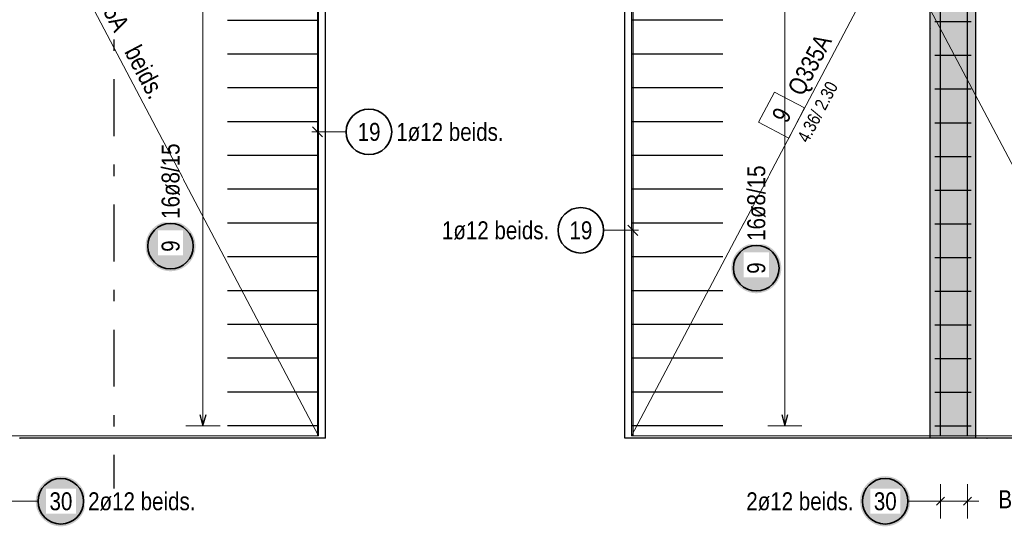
# Model space of a CAD drawing. Header units: millimetres. Extents: x -1.6 to 96.2, y -42.8 to 42.
# Tile 14 of 43: x 28.8 to 37.4, y 8.6 to 13. Entities that reach past the tile are written whole.
import ezdxf

# ---------------------------------------------------------------- set-up
doc = ezdxf.new("R2010")
doc.units = ezdxf.units.MM
doc.linetypes.add('DASHDOTX2', pattern=[2, 1, -0.5, 0, -0.5])
for name, color, linetype, lineweight in [('Achsen', 7, 'Continuous', 20), ('Bewehrung', 7, 'Continuous', 20), ('Schraffuren', 7, 'Continuous', 20)]:
    doc.layers.add(name, color=color, linetype=linetype, lineweight=lineweight)
doc.styles.add('Arial Narrow', font='ARIALN.TTF')

msp = doc.modelspace()

# ---------------------------------------------------------------- hatches: boundary and pattern name
at = {"layer": 'Bewehrung', "lineweight": 25, "true_color": 0xffffff}
for points in [[(30.328609, 11.04477), (30.328475, 11.052448), (30.328073, 11.060116), (30.327404, 11.067766), (30.326468, 11.075388), (30.325267, 11.082972), (30.323801, 11.09051), (30.322074, 11.097993), (30.320086, 11.10541), (30.317841, 11.112754), (30.315341, 11.120014), (30.312589, 11.127183), (30.309589, 11.134252), (30.306344, 11.141212), (30.302857, 11.148054), (30.299134, 11.15477), (30.295179, 11.161352), (30.290997, 11.167792), (30.286593, 11.174083), (30.281971, 11.180215), (30.277139, 11.186183), (30.272101, 11.191979), (30.266864, 11.197595), (30.261434, 11.203025), (30.255818, 11.208262), (30.250022, 11.2133), (30.244054, 11.218132), (30.237922, 11.222754), (30.231631, 11.227158), (30.225191, 11.23134), (30.218609, 11.235295), (30.211893, 11.239018), (30.205051, 11.242505), (30.198091, 11.24575), (30.191022, 11.24875), (30.183853, 11.251502), (30.176593, 11.254002), (30.169249, 11.256247), (30.161832, 11.258235), (30.154349, 11.259962), (30.146811, 11.261428), (30.139227, 11.262629), (30.131605, 11.263565), (30.123955, 11.264234), (30.116287, 11.264636), (30.108609, 11.26477), (30.100931, 11.264636), (30.093262, 11.264234), (30.085613, 11.263565), (30.077991, 11.262629), (30.070406, 11.261428), (30.062868, 11.259962), (30.055386, 11.258235), (30.047969, 11.256247), (30.040625, 11.254002), (30.033364, 11.251502), (30.026195, 11.24875), (30.019127, 11.24575), (30.012167, 11.242505), (30.005325, 11.239018), (29.998609, 11.235295), (29.992027, 11.23134), (29.985586, 11.227158), (29.979296, 11.222754), (29.973163, 11.218132), (29.967196, 11.2133), (29.9614, 11.208262), (29.955784, 11.203025), (29.950354, 11.197595), (29.945117, 11.191979), (29.940079, 11.186183), (29.935247, 11.180215), (29.930625, 11.174083), (29.926221, 11.167792), (29.922038, 11.161352), (29.918083, 11.15477), (29.91436, 11.148054), (29.910874, 11.141212), (29.907629, 11.134252), (29.904628, 11.127183), (29.901877, 11.120014), (29.899376, 11.112754), (29.897131, 11.10541), (29.895144, 11.097993), (29.893416, 11.09051), (29.891951, 11.082972), (29.89075, 11.075388), (29.889814, 11.067766), (29.889145, 11.060116), (29.888743, 11.052448), (29.888609, 11.04477), (29.888743, 11.037092), (29.889145, 11.029423), (29.889814, 11.021774), (29.89075, 11.014152), (29.891951, 11.006567), (29.893416, 10.999029), (29.895144, 10.991547), (29.897131, 10.98413), (29.899376, 10.976786), (29.901877, 10.969525), (29.904628, 10.962356), (29.907629, 10.955288), (29.910874, 10.948328), (29.91436, 10.941486), (29.918083, 10.93477), (29.922038, 10.928188), (29.926221, 10.921747), (29.930625, 10.915457), (29.935247, 10.909324), (29.940079, 10.903357), (29.945117, 10.897561), (29.950354, 10.891945), (29.955784, 10.886515), (29.9614, 10.881278), (29.967196, 10.87624), (29.973163, 10.871408), (29.979296, 10.866786), (29.985586, 10.862382), (29.992027, 10.858199), (29.998609, 10.854244), (30.005325, 10.850521), (30.012167, 10.847035), (30.019127, 10.84379), (30.026195, 10.840789), (30.033364, 10.838038), (30.040625, 10.835537), (30.047969, 10.833292), (30.055386, 10.831305), (30.062868, 10.829577), (30.070406, 10.828112), (30.077991, 10.826911), (30.085613, 10.825975), (30.093262, 10.825306), (30.100931, 10.824904), (30.108609, 10.82477), (30.116287, 10.824904), (30.123955, 10.825306), (30.131605, 10.825975), (30.139227, 10.826911), (30.146811, 10.828112), (30.154349, 10.829577), (30.161832, 10.831305), (30.169249, 10.833292), (30.176593, 10.835537), (30.183853, 10.838038), (30.191022, 10.840789), (30.198091, 10.84379), (30.205051, 10.847035), (30.211893, 10.850521), (30.218609, 10.854244), (30.225191, 10.858199), (30.231631, 10.862382), (30.237922, 10.866786), (30.244054, 10.871408), (30.250022, 10.87624), (30.255818, 10.881278), (30.261434, 10.886515), (30.266864, 10.891945), (30.272101, 10.897561), (30.277139, 10.903357), (30.281971, 10.909324), (30.286593, 10.915457), (30.290997, 10.921747), (30.295179, 10.928188), (30.299134, 10.93477), (30.302857, 10.941486), (30.306344, 10.948328), (30.309589, 10.955288), (30.312589, 10.962356), (30.315341, 10.969525), (30.317841, 10.976786), (30.320086, 10.98413), (30.322074, 10.991547), (30.323801, 10.999029), (30.325267, 11.006567), (30.326468, 11.014152), (30.327404, 11.021774), (30.328073, 11.029423)], [(35.473701, 10.851579), (35.473567, 10.859257), (35.473166, 10.866926), (35.472496, 10.874576), (35.47156, 10.882197), (35.470359, 10.889782), (35.468894, 10.89732), (35.467166, 10.904802), (35.465179, 10.91222), (35.462934, 10.919563), (35.460434, 10.926824), (35.457682, 10.933993), (35.454681, 10.941061), (35.451436, 10.948021), (35.44795, 10.954863), (35.444227, 10.961579), (35.440272, 10.968162), (35.43609, 10.974602), (35.431685, 10.980892), (35.427064, 10.987025), (35.422231, 10.992993), (35.417193, 10.998788), (35.411956, 11.004404), (35.406526, 11.009834), (35.40091, 11.015071), (35.395115, 11.020109), (35.389147, 11.024942), (35.383014, 11.029563), (35.376724, 11.033968), (35.370284, 11.03815), (35.363701, 11.042105), (35.356985, 11.045828), (35.350143, 11.049314), (35.343183, 11.052559), (35.336115, 11.05556), (35.328946, 11.058312), (35.321685, 11.060812), (35.314342, 11.063057), (35.306924, 11.065044), (35.299442, 11.066772), (35.291904, 11.068237), (35.28432, 11.069438), (35.276698, 11.070374), (35.269048, 11.071043), (35.261379, 11.071445), (35.253701, 11.071579), (35.246024, 11.071445), (35.238355, 11.071043), (35.230705, 11.070374), (35.223083, 11.069438), (35.215499, 11.068237), (35.207961, 11.066772), (35.200479, 11.065044), (35.193061, 11.063057), (35.185718, 11.060812), (35.178457, 11.058312), (35.171288, 11.05556), (35.164219, 11.052559), (35.15726, 11.049314), (35.150418, 11.045828), (35.143701, 11.042105), (35.137119, 11.03815), (35.130679, 11.033968), (35.124389, 11.029563), (35.118256, 11.024942), (35.112288, 11.020109), (35.106493, 11.015071), (35.100877, 11.009834), (35.095447, 11.004404), (35.09021, 10.998788), (35.085172, 10.992993), (35.080339, 10.987025), (35.075718, 10.980892), (35.071313, 10.974602), (35.067131, 10.968162), (35.063176, 10.961579), (35.059453, 10.954863), (35.055967, 10.948021), (35.052721, 10.941061), (35.049721, 10.933993), (35.046969, 10.926824), (35.044469, 10.919563), (35.042224, 10.91222), (35.040236, 10.904802), (35.038509, 10.89732), (35.037044, 10.889782), (35.035842, 10.882197), (35.034907, 10.874576), (35.034237, 10.866926), (35.033835, 10.859257), (35.033701, 10.851579), (35.033835, 10.843901), (35.034237, 10.836233), (35.034907, 10.828583), (35.035842, 10.820961), (35.037044, 10.813377), (35.038509, 10.805839), (35.040236, 10.798357), (35.042224, 10.790939), (35.044469, 10.783596), (35.046969, 10.776335), (35.049721, 10.769166), (35.052721, 10.762097), (35.055967, 10.755138), (35.059453, 10.748296), (35.063176, 10.741579), (35.067131, 10.734997), (35.071313, 10.728557), (35.075718, 10.722267), (35.080339, 10.716134), (35.085172, 10.710166), (35.09021, 10.704371), (35.095447, 10.698754), (35.100877, 10.693325), (35.106493, 10.688087), (35.112288, 10.68305), (35.118256, 10.678217), (35.124389, 10.673596), (35.130679, 10.669191), (35.137119, 10.665009), (35.143701, 10.661054), (35.150418, 10.657331), (35.15726, 10.653845), (35.164219, 10.650599), (35.171288, 10.647599), (35.178457, 10.644847), (35.185718, 10.642347), (35.193061, 10.640102), (35.200479, 10.638114), (35.207961, 10.636387), (35.215499, 10.634922), (35.223083, 10.63372), (35.230705, 10.632785), (35.238355, 10.632115), (35.246024, 10.631713), (35.253701, 10.631579), (35.261379, 10.631713), (35.269048, 10.632115), (35.276698, 10.632785), (35.28432, 10.63372), (35.291904, 10.634922), (35.299442, 10.636387), (35.306924, 10.638114), (35.314342, 10.640102), (35.321685, 10.642347), (35.328946, 10.644847), (35.336115, 10.647599), (35.343183, 10.650599), (35.350143, 10.653845), (35.356985, 10.657331), (35.363701, 10.661054), (35.370284, 10.665009), (35.376724, 10.669191), (35.383014, 10.673596), (35.389147, 10.678217), (35.395115, 10.68305), (35.40091, 10.688087), (35.406526, 10.693325), (35.411956, 10.698754), (35.417193, 10.704371), (35.422231, 10.710166), (35.427064, 10.716134), (35.431685, 10.722267), (35.43609, 10.728557), (35.440272, 10.734997), (35.444227, 10.741579), (35.44795, 10.748296), (35.451436, 10.755138), (35.454681, 10.762097), (35.457682, 10.769166), (35.460434, 10.776335), (35.462934, 10.783596), (35.465179, 10.790939), (35.467166, 10.798357), (35.468894, 10.805839), (35.470359, 10.813377), (35.47156, 10.820961), (35.472496, 10.828583), (35.473166, 10.836233)]]:
    msp.add_hatch(color=7, dxfattribs=at).paths.add_polyline_path(points)
at = {"layer": 'Schraffuren', "lineweight": 50, "true_color": 0xd7ffd7}
msp.add_hatch(color=254, dxfattribs=at).paths.add_polyline_path([(37.180976, 9.357763), (37.180976, 18.157766), (36.780976, 18.157766), (36.780976, 9.357763)])
at = {"layer": 'Schraffuren', "lineweight": 25, "true_color": 0xffffff}
for points in [[(29.364599, 8.803522), (29.364465, 8.8112), (29.364063, 8.818868), (29.363394, 8.826518), (29.362458, 8.83414), (29.361257, 8.841725), (29.359791, 8.849263), (29.358064, 8.856745), (29.356076, 8.864162), (29.353831, 8.871506), (29.351331, 8.878766), (29.348579, 8.885935), (29.345579, 8.893004), (29.342334, 8.899964), (29.338847, 8.906806), (29.335124, 8.913522), (29.331169, 8.920104), (29.326987, 8.926544), (29.322583, 8.932835), (29.317961, 8.938968), (29.313129, 8.944935), (29.308091, 8.950731), (29.302854, 8.956347), (29.297424, 8.961777), (29.291808, 8.967014), (29.286012, 8.972052), (29.280044, 8.976884), (29.273912, 8.981506), (29.267621, 8.98591), (29.261181, 8.990093), (29.254599, 8.994048), (29.247883, 8.99777), (29.241041, 9.001257), (29.234081, 9.004502), (29.227012, 9.007502), (29.219843, 9.010254), (29.212583, 9.012754), (29.205239, 9.015), (29.197822, 9.016987), (29.190339, 9.018714), (29.182801, 9.02018), (29.175217, 9.021381), (29.167595, 9.022317), (29.159945, 9.022986), (29.152277, 9.023388), (29.144599, 9.023522), (29.136921, 9.023388), (29.129252, 9.022986), (29.121603, 9.022317), (29.113981, 9.021381), (29.106396, 9.02018), (29.098858, 9.018714), (29.091376, 9.016987), (29.083959, 9.015), (29.076615, 9.012754), (29.069354, 9.010254), (29.062185, 9.007502), (29.055117, 9.004502), (29.048157, 9.001257), (29.041315, 8.99777), (29.034599, 8.994048), (29.028017, 8.990093), (29.021576, 8.98591), (29.015286, 8.981506), (29.009153, 8.976884), (29.003186, 8.972052), (28.99739, 8.967014), (28.991774, 8.961777), (28.986344, 8.956347), (28.981107, 8.950731), (28.976069, 8.944935), (28.971236, 8.938968), (28.966615, 8.932835), (28.962211, 8.926544), (28.958028, 8.920104), (28.954073, 8.913522), (28.95035, 8.906806), (28.946864, 8.899964), (28.943619, 8.893004), (28.940618, 8.885935), (28.937866, 8.878766), (28.935366, 8.871506), (28.933121, 8.864162), (28.931134, 8.856745), (28.929406, 8.849263), (28.927941, 8.841725), (28.92674, 8.83414), (28.925804, 8.826518), (28.925135, 8.818868), (28.924733, 8.8112), (28.924599, 8.803522), (28.924733, 8.795844), (28.925135, 8.788176), (28.925804, 8.780526), (28.92674, 8.772904), (28.927941, 8.765319), (28.929406, 8.757781), (28.931134, 8.750299), (28.933121, 8.742882), (28.935366, 8.735538), (28.937866, 8.728278), (28.940618, 8.721109), (28.943619, 8.71404), (28.946864, 8.70708), (28.95035, 8.700238), (28.954073, 8.693522), (28.958028, 8.68694), (28.962211, 8.6805), (28.966615, 8.674209), (28.971236, 8.668076), (28.976069, 8.662109), (28.981107, 8.656313), (28.986344, 8.650697), (28.991774, 8.645267), (28.99739, 8.64003), (29.003186, 8.634992), (29.009153, 8.63016), (29.015286, 8.625538), (29.021576, 8.621134), (29.028017, 8.616951), (29.034599, 8.612996), (29.041315, 8.609274), (29.048157, 8.605787), (29.055117, 8.602542), (29.062185, 8.599542), (29.069354, 8.59679), (29.076615, 8.59429), (29.083959, 8.592044), (29.091376, 8.590057), (29.098858, 8.58833), (29.106396, 8.586864), (29.113981, 8.585663), (29.121603, 8.584727), (29.129252, 8.584058), (29.136921, 8.583656), (29.144599, 8.583522), (29.152277, 8.583656), (29.159945, 8.584058), (29.167595, 8.584727), (29.175217, 8.585663), (29.182801, 8.586864), (29.190339, 8.58833), (29.197822, 8.590057), (29.205239, 8.592044), (29.212583, 8.59429), (29.219843, 8.59679), (29.227012, 8.599542), (29.234081, 8.602542), (29.241041, 8.605787), (29.247883, 8.609274), (29.254599, 8.612996), (29.261181, 8.616951), (29.267621, 8.621134), (29.273912, 8.625538), (29.280044, 8.63016), (29.286012, 8.634992), (29.291808, 8.64003), (29.297424, 8.645267), (29.302854, 8.650697), (29.308091, 8.656313), (29.313129, 8.662109), (29.317961, 8.668076), (29.322583, 8.674209), (29.326987, 8.6805), (29.331169, 8.68694), (29.335124, 8.693522), (29.338847, 8.700238), (29.342334, 8.70708), (29.345579, 8.71404), (29.348579, 8.721109), (29.351331, 8.728278), (29.353831, 8.735538), (29.356076, 8.742882), (29.358064, 8.750299), (29.359791, 8.757781), (29.361257, 8.765319), (29.362458, 8.772904), (29.363394, 8.780526), (29.364063, 8.788176)], [(36.605494, 8.803522), (36.60536, 8.8112), (36.604958, 8.818868), (36.604289, 8.826518), (36.603353, 8.83414), (36.602152, 8.841725), (36.600686, 8.849263), (36.598959, 8.856745), (36.596971, 8.864162), (36.594726, 8.871506), (36.592226, 8.878766), (36.589474, 8.885935), (36.586474, 8.893004), (36.583229, 8.899964), (36.579742, 8.906806), (36.57602, 8.913522), (36.572065, 8.920104), (36.567882, 8.926544), (36.563478, 8.932835), (36.558856, 8.938968), (36.554024, 8.944935), (36.548986, 8.950731), (36.543749, 8.956347), (36.538319, 8.961777), (36.532703, 8.967014), (36.526907, 8.972052), (36.520939, 8.976884), (36.514807, 8.981506), (36.508516, 8.98591), (36.502076, 8.990093), (36.495494, 8.994048), (36.488778, 8.99777), (36.481936, 9.001257), (36.474976, 9.004502), (36.467907, 9.007502), (36.460738, 9.010254), (36.453478, 9.012754), (36.446134, 9.015), (36.438717, 9.016987), (36.431234, 9.018714), (36.423697, 9.02018), (36.416112, 9.021381), (36.40849, 9.022317), (36.40084, 9.022986), (36.393172, 9.023388), (36.385494, 9.023522), (36.377816, 9.023388), (36.370148, 9.022986), (36.362498, 9.022317), (36.354876, 9.021381), (36.347291, 9.02018), (36.339753, 9.018714), (36.332271, 9.016987), (36.324854, 9.015), (36.31751, 9.012754), (36.310249, 9.010254), (36.30308, 9.007502), (36.296012, 9.004502), (36.289052, 9.001257), (36.28221, 8.99777), (36.275494, 8.994048), (36.268912, 8.990093), (36.262471, 8.98591), (36.256181, 8.981506), (36.250048, 8.976884), (36.244081, 8.972052), (36.238285, 8.967014), (36.232669, 8.961777), (36.227239, 8.956347), (36.222002, 8.950731), (36.216964, 8.944935), (36.212132, 8.938968), (36.20751, 8.932835), (36.203106, 8.926544), (36.198923, 8.920104), (36.194968, 8.913522), (36.191245, 8.906806), (36.187759, 8.899964), (36.184514, 8.893004), (36.181513, 8.885935), (36.178762, 8.878766), (36.176261, 8.871506), (36.174016, 8.864162), (36.172029, 8.856745), (36.170301, 8.849263), (36.168836, 8.841725), (36.167635, 8.83414), (36.166699, 8.826518), (36.16603, 8.818868), (36.165628, 8.8112), (36.165494, 8.803522), (36.165628, 8.795844), (36.16603, 8.788176), (36.166699, 8.780526), (36.167635, 8.772904), (36.168836, 8.765319), (36.170301, 8.757781), (36.172029, 8.750299), (36.174016, 8.742882), (36.176261, 8.735538), (36.178762, 8.728278), (36.181513, 8.721109), (36.184514, 8.71404), (36.187759, 8.70708), (36.191245, 8.700238), (36.194968, 8.693522), (36.198923, 8.68694), (36.203106, 8.6805), (36.20751, 8.674209), (36.212132, 8.668076), (36.216964, 8.662109), (36.222002, 8.656313), (36.227239, 8.650697), (36.232669, 8.645267), (36.238285, 8.64003), (36.244081, 8.634992), (36.250048, 8.63016), (36.256181, 8.625538), (36.262471, 8.621134), (36.268912, 8.616951), (36.275494, 8.612996), (36.28221, 8.609274), (36.289052, 8.605787), (36.296012, 8.602542), (36.30308, 8.599542), (36.310249, 8.59679), (36.31751, 8.59429), (36.324854, 8.592044), (36.332271, 8.590057), (36.339753, 8.58833), (36.347291, 8.586864), (36.354876, 8.585663), (36.362498, 8.584727), (36.370148, 8.584058), (36.377816, 8.583656), (36.385494, 8.583522), (36.393172, 8.583656), (36.40084, 8.584058), (36.40849, 8.584727), (36.416112, 8.585663), (36.423697, 8.586864), (36.431234, 8.58833), (36.438717, 8.590057), (36.446134, 8.592044), (36.453478, 8.59429), (36.460738, 8.59679), (36.467907, 8.599542), (36.474976, 8.602542), (36.481936, 8.605787), (36.488778, 8.609274), (36.495494, 8.612996), (36.502076, 8.616951), (36.508516, 8.621134), (36.514807, 8.625538), (36.520939, 8.63016), (36.526907, 8.634992), (36.532703, 8.64003), (36.538319, 8.645267), (36.543749, 8.650697), (36.548986, 8.656313), (36.554024, 8.662109), (36.558856, 8.668076), (36.563478, 8.674209), (36.567882, 8.6805), (36.572065, 8.68694), (36.57602, 8.693522), (36.579742, 8.700238), (36.583229, 8.70708), (36.586474, 8.71404), (36.589474, 8.721109), (36.592226, 8.728278), (36.594726, 8.735538), (36.596971, 8.742882), (36.598959, 8.750299), (36.600686, 8.757781), (36.602152, 8.765319), (36.603353, 8.772904), (36.604289, 8.780526), (36.604958, 8.788176)]]:
    msp.add_hatch(color=7, dxfattribs=at).paths.add_polyline_path(points)

# ---------------------------------------------------------------- linework, layer by layer
at = {"color": 3, "linetype": 'Continuous', "lineweight": 25}
for p, q in [((36.780976, 9.357763), (36.780976, 18.157778)), ((37.180976, 9.357763), (37.180976, 18.157778)), ((37.180976, 9.357763), (36.780976, 9.357763))]:
    msp.add_line(p, q, dxfattribs=at)
at = {"layer": 'Achsen', "color": 3, "linetype": 'DASHDOTX2', "lineweight": 25, "ltscale": 0.5}
msp.add_line((29.611057, 20.210985), (29.611057, 8.823913), dxfattribs=at)
at = {"layer": 'Achsen', "color": 3, "linetype": 'Continuous', "lineweight": 25}
for p, q in [((31.468467, 9.357778), (31.468467, 14.027778)), ((34.098467, 9.357778), (34.098467, 14.027778)), ((31.468467, 9.357763), (28.780951, 9.357763)), ((36.780976, 9.357763), (34.098467, 9.357763)), ((45.140987, 9.357763), (37.180976, 9.357763))]:
    msp.add_line(p, q, dxfattribs=at)
at = {"layer": 'Bewehrung', "color": 7, "linetype": 'Continuous', "lineweight": 18, "ltscale": 0.5}
for p, q in [((34.158467, 18.097766), (34.158467, 9.377769)), ((34.158467, 9.377769), (35.703541, 9.377769)), ((34.158467, 9.377769), (34.158467, 9.377769)), ((35.703541, 9.377769), (38.758465, 9.377773))]:
    msp.add_line(p, q, dxfattribs=at)
at = {"layer": 'Bewehrung', "color": 9, "linetype": 'Continuous', "lineweight": 0, "ltscale": 0.5}
for p, q in [((34.158473, 18.097765), (34.158473, 9.377763)), ((35.413102, 12.399082), (35.273127, 12.133738)), ((35.678445, 12.259107), (35.413102, 12.399082)), ((35.538471, 11.993764), (35.678445, 12.259107)), ((35.273127, 12.133738), (35.538471, 11.993764)), ((34.158473, 9.377763), (35.060245, 9.377763)), ((35.060245, 9.377763), (38.758467, 9.377768)), ((35.060245, 9.377763), (35.060245, 9.377763))]:
    msp.add_line(p, q, dxfattribs=at)
at = {"layer": 'Bewehrung', "color": 3, "linetype": 'Continuous', "lineweight": 25, "ltscale": 0.5}
for p, q in [((31.398467, 14.977763), (31.398467, 9.377763)), ((34.168467, 14.977763), (34.168467, 9.377763)), ((31.408467, 13.02896), (30.608467, 13.02896)), ((34.958467, 13.028973), (34.158467, 13.028973)), ((31.408467, 12.732027), (30.608467, 12.732027)), ((34.958467, 12.732038), (34.158467, 12.732038)), ((31.408467, 12.435093), (30.608467, 12.435093)), ((34.958467, 12.435104), (34.158467, 12.435104)), ((31.408467, 12.13816), (30.608467, 12.13816)), ((34.958467, 12.13817), (34.158467, 12.13817)), ((31.354272, 12.093144), (31.442661, 12.004755)), ((31.408467, 11.841226), (30.608467, 11.841226)), ((34.958467, 11.841236), (34.158467, 11.841236)), ((31.408467, 11.544293), (30.608467, 11.544293)), ((34.958467, 11.544302), (34.158467, 11.544302)), ((31.408467, 11.247359), (30.608467, 11.247359)), ((34.958467, 11.247368), (34.158467, 11.247368)), ((34.212661, 11.139993), (34.124272, 11.228381)), ((31.408467, 10.950426), (30.608467, 10.950426)), ((34.958467, 10.950434), (34.158467, 10.950434)), ((31.408467, 10.653493), (30.608467, 10.653493)), ((34.958467, 10.6535), (34.158467, 10.6535)), ((31.408467, 10.356559), (30.608467, 10.356559)), ((34.958467, 10.356566), (34.158467, 10.356566)), ((31.408467, 10.059626), (30.608467, 10.059626)), ((34.958467, 10.059632), (34.158467, 10.059632)), ((31.408467, 9.762692), (30.608467, 9.762692)), ((34.958467, 9.762698), (34.158467, 9.762698)), ((30.366693, 9.565759), (30.393488, 9.465759)), ((30.393488, 9.465759), (30.420283, 9.565759)), ((35.476907, 9.565763), (35.503701, 9.465763)), ((35.503701, 9.465763), (35.530496, 9.565763)), ((31.408467, 9.465759), (30.608467, 9.465759)), ((34.958467, 9.465763), (34.158467, 9.465763))]:
    msp.add_line(p, q, dxfattribs=at)
at = {"layer": 'Bewehrung', "color": 5, "linetype": 'Continuous', "lineweight": 18, "ltscale": 0.5}
for p, q in [((30.393488, 9.465759), (30.393488, 13.91976)), ((35.503701, 9.465763), (35.503701, 13.919775)), ((31.651466, 12.04895), (31.348467, 12.04895)), ((33.912062, 11.184187), (34.218467, 11.184187)), ((30.243488, 9.465759), (30.543488, 9.465759)), ((35.353701, 9.465763), (35.653701, 9.465763))]:
    msp.add_line(p, q, dxfattribs=at)
at = {"layer": 'Bewehrung', "color": 2, "linetype": 'Continuous', "lineweight": 35, "ltscale": 0.5}
for centre in [(31.851466, 12.04895), (33.712062, 11.184187), (30.108609, 11.04477), (35.253701, 10.851579)]:
    msp.add_circle(centre, 0.2, dxfattribs=at)
at = {"layer": 'Bewehrung', "color": 9, "linetype": 'Continuous', "lineweight": 0}
msp.add_circle((28.785957, 9.357749), 0.00222, dxfattribs=at)
at = {"layer": 'Schraffuren', "color": 3, "linetype": 'Continuous', "lineweight": 25, "ltscale": 0.5}
for p, q in [((36.872976, 9.377763), (36.872976, 18.377763)), ((37.108976, 9.377763), (37.108976, 18.377763)), ((36.820976, 13.017768), (37.140976, 13.017768)), ((36.820976, 12.721768), (37.140976, 12.721768)), ((36.820976, 12.425768), (37.140976, 12.425768)), ((36.820976, 12.129768), (37.140976, 12.129768)), ((36.820976, 11.833768), (37.140976, 11.833768)), ((36.820976, 11.537768), (37.140976, 11.537768)), ((36.820976, 11.241769), (37.140976, 11.241769)), ((36.820976, 10.945769), (37.140976, 10.945769)), ((36.820976, 10.649769), (37.140976, 10.649769)), ((36.820976, 10.353769), (37.140976, 10.353769)), ((36.820976, 10.057769), (37.140976, 10.057769)), ((36.820976, 9.761769), (37.140976, 9.761769)), ((36.820976, 9.465769), (37.140976, 9.465769)), ((36.908331, 8.838877), (36.837621, 8.768167)), ((37.144331, 8.838877), (37.073621, 8.768167))]:
    msp.add_line(p, q, dxfattribs=at)
at = {"layer": 'Schraffuren', "color": 9, "linetype": 'Continuous', "lineweight": 0, "ltscale": 0.5}
for p, q in [((31.408464, 9.377768), (31.408464, 18.117765)), ((26.808468, 9.377768), (31.408464, 9.377768)), ((31.408464, 9.377768), (31.408464, 9.377768))]:
    msp.add_line(p, q, dxfattribs=at)
at = {"layer": 'Schraffuren', "color": 7, "linetype": 'Continuous', "lineweight": 18, "ltscale": 0.5}
for p, q in [((31.408464, 9.377766), (31.408464, 18.117762)), ((26.808468, 9.377766), (31.408464, 9.377766)), ((31.408464, 9.377766), (31.408464, 9.377766))]:
    msp.add_line(p, q, dxfattribs=at)
at = {"layer": 'Schraffuren', "color": 5, "linetype": 'Continuous', "lineweight": 18, "ltscale": 0.5}
for p, q in [((36.872976, 8.953522), (36.872976, 8.653522)), ((37.108976, 8.953522), (37.108976, 8.653522)), ((28.272951, 8.803522), (28.78895, 8.803522)), ((28.944599, 8.803522), (28.78895, 8.803522)), ((36.585494, 8.803522), (36.772976, 8.803522)), ((36.772976, 8.803522), (37.208976, 8.803522))]:
    msp.add_line(p, q, dxfattribs=at)
at = {"layer": 'Schraffuren', "color": 9, "linetype": 'Continuous', "lineweight": 0}
for centre in [(36.780976, 12.957763), (37.280976, 9.357763)]:
    msp.add_circle(centre, 0.00222, dxfattribs=at)
at = {"layer": 'Schraffuren', "color": 2, "linetype": 'Continuous', "lineweight": 35, "ltscale": 0.5}
for centre in [(29.144599, 8.803522), (36.385494, 8.803522)]:
    msp.add_circle(centre, 0.2, dxfattribs=at)

# ---------------------------------------------------------------- texts
at = {"layer": 'Bewehrung', "color": 2, "lineweight": 35, "style": 'Arial Narrow'}
msp.add_text('Bewehrung im Bereich der WD örtl. ausschneiden', height=0.1575, dxfattribs=at).set_placement((37.380626, 8.742267))
at = {"layer": 'Bewehrung', "color": 9, "lineweight": 0, "attachment_point": 1, "rotation": 62.1873586, "line_spacing_factor": 0.9, "style": 'Arial Narrow'}
for s, insert, char_height in [('Q335A', (35.521065, 12.426925), 0.1575), (' 4.36/ 2.30', (35.591539, 11.965769), 0.1125), ('9', (35.382985, 12.189285), 0.1575)]:
    msp.add_mtext(s, dxfattribs=dict(at, insert=insert, char_height=char_height))
at = {"layer": 'Bewehrung', "color": 2, "lineweight": 35, "char_height": 0.1575, "attachment_point": 1, "line_spacing_factor": 0.9, "style": 'Arial Narrow'}
for s, insert in [('19', (31.752241, 12.1277)), ('1ø12 beids.', (32.091466, 12.1277)), ('1ø12 beids.', (32.492412, 11.262937)), ('19', (33.612837, 11.262937))]:
    msp.add_mtext(s, dxfattribs=dict(at, insert=insert))

# ---------------------------------------------------------------- next in the draw order: texts
at = {"layer": 'Bewehrung', "color": 2, "lineweight": 35, "char_height": 0.1575, "attachment_point": 1, "rotation": 90, "line_spacing_factor": 0.9, "style": 'Arial Narrow', "bg_fill": 3, "box_fill_scale": 1.2, "bg_fill_color": 256, "bg_fill_true_color": 13158600, "bg_fill_transparency": 0}
for s, insert in [('16ø8/15', (30.029859, 11.28477)), ('16ø8/15', (35.174951, 11.091579)), ('9', (30.029859, 10.995157)), ('9', (35.174951, 10.801967))]:
    msp.add_mtext(s, dxfattribs=dict(at, insert=insert))
at = {"layer": 'Schraffuren', "color": 2, "lineweight": 35, "char_height": 0.1575, "attachment_point": 1, "line_spacing_factor": 0.9, "style": 'Arial Narrow', "bg_fill": 3, "box_fill_scale": 1.2, "bg_fill_color": 256, "bg_fill_true_color": 13158600, "bg_fill_transparency": 0}
for s, insert in [('30', (29.045374, 8.882272)), ('2ø12 beids.', (29.384599, 8.882272)), ('30', (36.286269, 8.882272))]:
    msp.add_mtext(s, dxfattribs=dict(at, insert=insert))

# ---------------------------------------------------------------- next in the draw order: linework, layer by layer
at = {"layer": 'Bewehrung', "color": 7, "linetype": 'Continuous', "lineweight": 18, "ltscale": 0.5}
msp.add_line((34.158467, 18.097766), (38.758465, 9.377773), dxfattribs=at)
at = {"layer": 'Bewehrung', "color": 9, "linetype": 'Continuous', "lineweight": 0, "ltscale": 0.5}
msp.add_line((38.758467, 18.097765), (34.158473, 9.377763), dxfattribs=at)
at = {"layer": 'Schraffuren', "color": 7, "linetype": 'Continuous', "lineweight": 18, "ltscale": 0.5}
msp.add_line((26.808468, 18.117762), (31.408464, 9.377766), dxfattribs=at)

# ---------------------------------------------------------------- next in the draw order: texts
at = {"layer": 'Schraffuren', "color": 2, "lineweight": 35, "insert": (35.165844, 8.882272), "char_height": 0.1575, "attachment_point": 1, "line_spacing_factor": 0.9, "style": 'Arial Narrow', "bg_fill": 3, "box_fill_scale": 1.2, "bg_fill_color": 256, "bg_fill_true_color": 13158600, "bg_fill_transparency": 0}
msp.add_mtext('2ø12 beids.', dxfattribs=at)

# ---------------------------------------------------------------- next in the draw order: texts
at = {"layer": 'Schraffuren', "color": 2, "lineweight": 35, "insert": (29.493056, 13.484035), "char_height": 0.1575, "attachment_point": 1, "rotation": 297.7585314, "line_spacing_factor": 0.9, "style": 'Arial Narrow', "bg_fill": 3, "box_fill_scale": 1.2, "bg_fill_color": 256, "bg_fill_true_color": 13158600, "bg_fill_transparency": 0}
msp.add_mtext('Q335A', dxfattribs=at)

# ---------------------------------------------------------------- next in the draw order: texts
at = {"layer": 'Schraffuren', "color": 2, "lineweight": 35, "insert": (29.817011, 12.873889), "char_height": 0.16, "attachment_point": 1, "rotation": 297.7585314, "line_spacing_factor": 0.9, "style": 'Arial Narrow', "bg_fill": 3, "box_fill_scale": 1.2, "bg_fill_color": 256, "bg_fill_true_color": 13158600, "bg_fill_transparency": 0}
msp.add_mtext(' beids.', dxfattribs=at)

doc.saveas('drawing.dxf')
